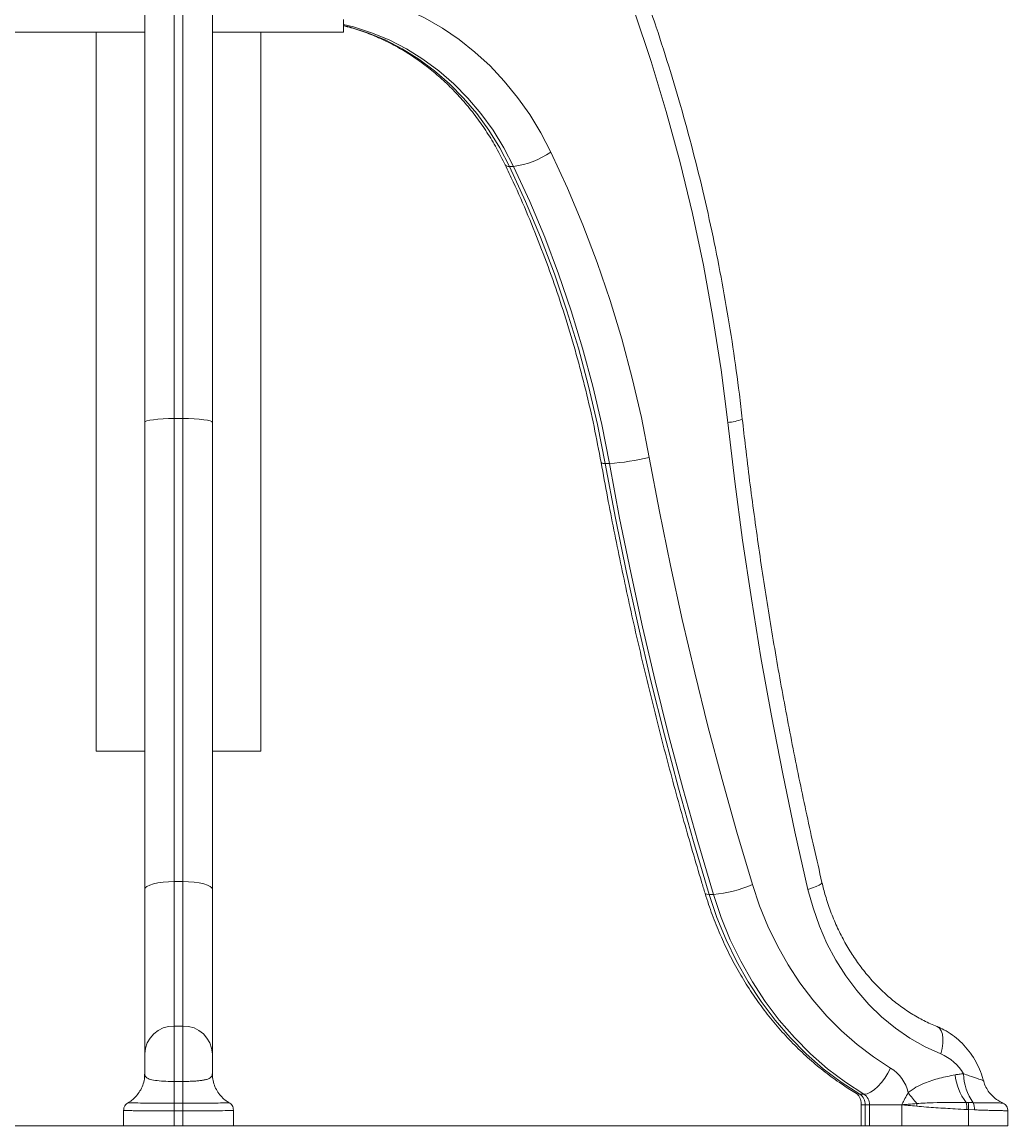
# Model space of a CAD drawing. Header units: millimetres. Extents: x 487 to 5104, y 208 to 5206.
# Tile 3 of 24: x 2028 to 2494, y 208 to 731. Entities that reach past the tile are written whole.
import ezdxf

# ---------------------------------------------------------------- set-up
doc = ezdxf.new("R2010")
doc.units = ezdxf.units.MM
doc.styles.add('SLDTEXTSTYLE0', font='TXT', dxfattribs={"width": 0.75})
doc.dimstyles.new('SLDDIMSTYLE0', dxfattribs={"dimtxt": 3.5, "dimasz": 3.302, "dimexe": 0, "dimexo": 0.0625, "dimgap": 0.875, "dimtad": 1, "dimlfac": 0.5, "dimrnd": 1e-09, "dimzin": 12, "dimdsep": 46, "dimtxsty": 'SLDTEXTSTYLE0', "dimsah": 1, "dimcen": 0.09, "dimadec": 0, "dimazin": 3, "dimtfac": 1, "dimtofl": 0, "dimtmove": 0, "dimatfit": 3, "dimfxl": 0, "dimfrac": 2, "dimtolj": 1, "dimtzin": 12, "dimarcsym": 0})

# ---------------------------------------------------------------- blocks, each defined once
blk = doc.blocks.new('_D_4')
at = {"color": 7, "linetype": 'Continuous', "lineweight": 0}
for p, q in [((1560.77, 1167.85), (1438.77, 1167.85)), ((1439.77, 1167.85), (1439.77, 208.38)), ((2443.02, 208.38), (1438.77, 208.38))]:
    blk.add_line(p, q, dxfattribs=at)
for points in [[(1439.77, 1167.85), (1439.26, 1164.55), (1440.28, 1164.55)], [(1439.77, 208.38), (1440.28, 211.68), (1439.26, 211.68)]]:
    blk.add_solid(points, dxfattribs=at)
at = {"color": 7, "linetype": 'Continuous', "lineweight": 0, "insert": (1435.26, 335.93), "char_height": 3.5, "attachment_point": 1, "rotation": 90, "style": 'SLDTEXTSTYLE0'}
blk.add_mtext('479,74', dxfattribs=at)

msp = doc.modelspace()

# ---------------------------------------------------------------- linework, layer by layer
at = {"color": 7, "linetype": 'Continuous', "lineweight": 15}
for p, q in [((2099.769, 741.056), (2099.769, 543.222)), ((2103.769, 543.222), (2103.769, 741.056)), ((2085.769, 541.433), (2085.769, 735.805)), ((2117.769, 735.805), (2117.769, 541.433)), ((2179.769, 726.095), (2179.769, 732.095)), ((2023.769, 726.095), (2085.769, 726.095)), ((2062.769, 726.095), (2062.769, 385.855)), ((2117.769, 726.095), (2179.769, 726.095)), ((2140.769, 385.855), (2140.769, 726.095)), ((2258.361, 662.612), (2260.361, 662.612)), ((2085.769, 320.37), (2085.769, 541.433)), ((2099.769, 543.222), (2099.769, 324.019)), ((2103.769, 543.222), (2099.769, 543.222)), ((2103.769, 324.019), (2103.769, 543.222)), ((2117.769, 541.433), (2117.769, 320.37)), ((2303.659, 522.008), (2305.659, 522.008)), ((2085.769, 385.855), (2062.769, 385.855)), ((2140.769, 385.855), (2117.769, 385.855)), ((2099.769, 324.019), (2099.769, 255.656)), ((2103.769, 324.019), (2099.769, 324.019)), ((2103.769, 255.656), (2103.769, 324.019)), ((2085.769, 242.436), (2085.769, 320.37)), ((2117.769, 320.37), (2117.769, 242.436)), ((2352.906, 317.961), (2354.906, 317.961)), ((2099.769, 255.656), (2099.769, 229.44)), ((2103.769, 255.656), (2099.769, 255.656)), ((2103.769, 229.44), (2103.769, 255.656)), ((2085.769, 233.058), (2085.769, 242.436)), ((2117.769, 242.436), (2117.769, 233.058)), ((2099.769, 229.44), (2099.769, 219.183)), ((2099.769, 229.44), (2103.769, 229.44)), ((2103.769, 219.183), (2103.769, 229.44)), ((2424.16, 223.342), (2426.16, 223.342)), ((2075.769, 215.837), (2075.769, 208.376)), ((2099.769, 219.183), (2099.769, 215.498)), ((2099.769, 219.183), (2103.769, 219.183)), ((2099.769, 215.498), (2099.769, 208.376)), ((2103.769, 215.498), (2099.769, 215.498)), ((2103.769, 219.183), (2103.769, 215.498)), ((2103.769, 215.498), (2103.769, 208.376)), ((2127.769, 208.376), (2127.769, 215.849)), ((2424.902, 218.376), (2424.902, 208.376)), ((2426.778, 218.376), (2428.778, 218.376)), ((2426.778, 218.376), (2426.778, 208.376)), ((2428.778, 218.376), (2444.018, 218.376)), ((2428.778, 208.376), (2428.778, 218.376)), ((2444.018, 218.376), (2444.018, 208.376)), ((2474.56, 219.434), (2475.461, 219.425)), ((2475.626, 216.097), (2474.772, 216.152)), ((2475.626, 216.097), (2475.626, 208.376)), ((2478.44, 215.96), (2475.626, 216.097)), ((2494.285, 208.376), (2494.285, 215.525)), ((2099.769, 208.376), (2075.769, 208.376)), ((2103.769, 208.376), (2099.769, 208.376)), ((2127.769, 208.376), (2103.769, 208.376)), ((2426.778, 208.376), (2424.902, 208.376)), ((2426.778, 208.376), (2428.778, 208.376)), ((2444.018, 208.376), (2428.778, 208.376)), ((2475.626, 208.376), (2444.018, 208.376)), ((2494.285, 208.376), (2475.626, 208.376))]:
    msp.add_line(p, q, dxfattribs=at)
at = {"color": 8, "linetype": 'Continuous', "lineweight": 15}
msp.add_line((2426.778, 218.376), (2424.902, 218.376), dxfattribs=at)
at = {"color": 8, "linetype": 'Continuous', "lineweight": 15, "flags": 128}
for points in [[(2182.385, 744.758), (2183.385, 744.597), (2192.393, 742.733), (2201.264, 740.136), (2209.954, 736.82), (2218.418, 732.801), (2226.614, 728.099), (2234.501, 722.738), (2242.039, 716.745), (2249.19, 710.151), (2255.918, 702.987), (2262.19, 695.291), (2267.973, 687.101), (2273.239, 678.459), (2277.962, 669.407)], [(2260.361, 662.612), (2255.757, 671.386), (2250.59, 679.73), (2244.889, 687.598), (2238.688, 694.943), (2232.021, 701.723), (2224.927, 707.898), (2217.448, 713.434), (2209.626, 718.299), (2201.507, 722.463), (2193.138, 725.904), (2184.567, 728.6), (2179.769, 729.764)], [(2179.769, 729.308), (2182.567, 728.6), (2191.138, 725.904), (2199.507, 722.463), (2207.626, 718.299), (2215.448, 713.434), (2222.927, 707.898), (2230.021, 701.723), (2236.688, 694.943), (2242.889, 687.598), (2248.59, 679.73), (2253.757, 671.386), (2258.361, 662.612)], [(2406.292, 323.558), (2406.282, 323.404), (2405.887, 322.95), (2404.983, 322.397), (2403.607, 321.766), (2401.809, 321.082), (2399.66, 320.37)], [(2352.906, 317.961), (2351.76, 318.05), (2351.098, 318.315), (2350.951, 318.526)], [(2460.717, 255.421), (2460.761, 255.402), (2461.847, 254.65), (2462.689, 253.428), (2463.253, 251.784), (2463.519, 249.781), (2463.476, 247.495), (2463.126, 245.015), (2462.482, 242.436)], [(2424.16, 223.342), (2422.902, 223.581), (2422.55, 223.759)]]:
    msp.add_lwpolyline(points, dxfattribs=at)
at = {"color": 7, "linetype": 'Continuous', "lineweight": 15, "flags": 128}
for points in [[(2361.661, 541.433), (2358.527, 566.356), (2354.704, 591.151), (2350.194, 615.792), (2345.003, 640.253), (2339.135, 664.51), (2332.598, 688.537), (2325.398, 712.31), (2317.541, 735.805)], [(2277.962, 669.407), (2285.817, 652.315), (2293.11, 634.894), (2299.829, 617.169), (2305.966, 599.164), (2311.512, 580.905), (2316.459, 562.418), (2320.799, 543.729), (2324.528, 524.865)], [(2258.361, 662.612), (2266.002, 645.986), (2273.096, 629.04), (2279.633, 611.797), (2285.603, 594.283), (2290.997, 576.521), (2295.809, 558.538), (2300.032, 540.358), (2303.659, 522.008)], [(2305.659, 522.008), (2302.032, 540.358), (2297.809, 558.538), (2292.997, 576.521), (2287.603, 594.283), (2281.633, 611.797), (2275.096, 629.04), (2268.002, 645.986), (2260.361, 662.612)], [(2099.769, 543.222), (2097.038, 543.188), (2094.411, 543.086), (2091.991, 542.92), (2089.869, 542.698), (2088.128, 542.427), (2086.835, 542.117), (2086.038, 541.782), (2085.769, 541.433)], [(2103.769, 543.222), (2106.5, 543.188), (2109.126, 543.086), (2111.547, 542.92), (2113.668, 542.698), (2115.409, 542.427), (2116.703, 542.117), (2117.5, 541.782), (2117.769, 541.433)], [(2399.66, 320.37), (2393.496, 347.649), (2387.732, 375.046), (2382.372, 402.551), (2377.416, 430.157), (2372.865, 457.857), (2368.722, 485.641), (2364.987, 513.502), (2361.661, 541.433)], [(2324.528, 524.865), (2329.355, 499.198), (2334.549, 473.627), (2340.109, 448.159), (2346.034, 422.801), (2352.322, 397.559), (2358.971, 372.441), (2365.979, 347.454), (2373.344, 322.604)], [(2303.659, 522.008), (2308.528, 496.114), (2313.768, 470.318), (2319.378, 444.625), (2325.355, 419.042), (2331.698, 393.578), (2338.405, 368.238), (2345.475, 343.03), (2352.906, 317.961)], [(2354.906, 317.961), (2347.475, 343.03), (2340.405, 368.238), (2333.698, 393.578), (2327.355, 419.042), (2321.378, 444.625), (2315.768, 470.318), (2310.528, 496.114), (2305.659, 522.008)], [(2099.769, 324.019), (2097.038, 323.949), (2094.411, 323.741), (2091.991, 323.404), (2089.869, 322.95), (2088.128, 322.397), (2086.835, 321.766), (2086.038, 321.082), (2085.769, 320.37)], [(2103.769, 324.019), (2106.5, 323.949), (2109.126, 323.741), (2111.547, 323.404), (2113.668, 322.95), (2115.409, 322.397), (2116.703, 321.766), (2117.5, 321.082), (2117.769, 320.37)], [(2373.344, 322.604), (2376.719, 312.627), (2380.679, 302.941), (2385.205, 293.592), (2390.276, 284.623), (2395.868, 276.077), (2401.955, 267.994), (2408.508, 260.413), (2415.495, 253.369), (2422.885, 246.895), (2430.643, 241.022), (2438.731, 235.777)], [(2462.482, 242.436), (2455.047, 245.824), (2447.874, 249.895), (2441.01, 254.622), (2434.5, 259.975), (2428.386, 265.919), (2422.708, 272.414), (2417.504, 279.419), (2412.807, 286.886), (2408.649, 294.768), (2405.057, 303.012), (2402.054, 311.565), (2399.66, 320.37)], [(2352.906, 317.961), (2356.584, 307.089), (2360.899, 296.533), (2365.831, 286.345), (2371.357, 276.571), (2377.451, 267.259), (2384.084, 258.451), (2391.225, 250.189), (2398.84, 242.513), (2406.893, 235.458), (2415.347, 229.058), (2424.16, 223.342)], [(2426.16, 223.342), (2417.347, 229.058), (2408.893, 235.458), (2400.84, 242.513), (2393.225, 250.189), (2386.084, 258.451), (2379.451, 267.259), (2373.357, 276.571), (2367.831, 286.345), (2362.899, 296.533), (2358.584, 307.089), (2354.906, 317.961)], [(2426.16, 223.342), (2427.633, 223.581), (2429.263, 224.289), (2430.988, 225.438), (2432.742, 226.984), (2434.456, 228.869), (2436.066, 231.019), (2437.509, 233.351), (2438.731, 235.777)]]:
    msp.add_lwpolyline(points, dxfattribs=at)
at = {"color": 7, "linetype": 'Continuous', "lineweight": 15}
for centre, radius, start, end in [((2254.634, 703.643), 41.429, 277.9463, 304.2699), ((2300.053, 622.749), 100.897, 273.18461, 284.03808), ((2349.255, 379.335), 61.634, 275.2606, 293.00697), ((2099.39, 242.035), 13.627, 88.40581, 178.31173), ((2104.148, 242.035), 13.627, 1.68827, 91.59419), ((2453.716, 221.492), 22.705, 30.62617, 67.28933), ((2428.555, 219.549), 19.154, 13.88537, 57.91111), ((2494.668, 235.163), 25.528, 185.83983, 218.03192), ((2496.658, 233.401), 23.406, 180.83799, 216.80115), ((2421.038, 218.524), 5.742, 358.5271, 57.05774), ((2423.038, 218.524), 5.742, 358.5271, 57.05774), ((2479.629, 245.712), 38.987, 213.58289, 223.2501), ((2434.2, 219.532), 17.041, 353.86678, 358.20532), ((2463.185, 217.051), 11.622, 355.56243, 11.83396), ((2464.369, 217.205), 11.312, 354.3785, 11.32189), ((2471.013, 216.57), 7.452, 355.29909, 22.14423)]:
    msp.add_arc(centre, radius, start, end, dxfattribs=at)
at = {"color": 8, "linetype": 'Continuous', "lineweight": 15}
for centre, radius, start, end in [((2257.904, 664.506), 1.948, 216.88056, 283.56169), ((2360.912, 560.933), 19.515, 272.20188, 293.12217), ((2303.069, 524.08), 2.154, 232.24953, 285.86907)]:
    msp.add_arc(centre, radius, start, end, dxfattribs=at)
at = {"color": 7, "linetype": 'Continuous', "lineweight": 15}
for points, knots in [([(2368.575, 542.985), (2368.12, 546.92), (2366.806, 558.289), (2364.216, 577.024), (2360.63, 599.142), (2356.498, 621.134), (2351.833, 642.985), (2346.636, 664.676), (2340.912, 686.191), (2334.659, 707.509), (2328.889, 725.575), (2325.117, 736.489), (2323.753, 740.435)], [0, 0, 0, 0, 0.0581964, 0.1681407, 0.2780877, 0.3880341, 0.4979798, 0.6079246, 0.7178683, 0.8278106, 0.9377513, 1, 1, 1, 1]), ([(2179.769, 729.128), (2180.96, 728.851), (2184.718, 727.977), (2190.922, 725.847), (2198.338, 722.779), (2205.548, 719.092), (2212.527, 714.847), (2219.24, 710.052), (2225.657, 704.736), (2231.749, 698.92), (2237.488, 692.634), (2242.851, 685.907), (2247.801, 678.762), (2252.358, 671.265), (2255.016, 665.981), (2256.344, 663.341)], [0, 0, 0, 0, 0.0375704, 0.1185938, 0.199479, 0.2802053, 0.3607625, 0.4411495, 0.5213727, 0.6014438, 0.681378, 0.761192, 0.840903, 0.9205272, 1, 1, 1, 1]), ([(2256.344, 663.341), (2257.625, 660.641), (2261.366, 652.756), (2267.203, 639.459), (2273.686, 623.373), (2279.665, 607.027), (2285.142, 590.445), (2290.11, 573.649), (2294.55, 556.656), (2298.489, 539.572), (2300.668, 528.085), (2301.75, 522.378)], [0, 0, 0, 0, 0.0612387, 0.1787864, 0.2963339, 0.4138734, 0.531406, 0.6489325, 0.7664536, 0.8839701, 1, 1, 1, 1]), ([(2406.292, 323.557), (2405.033, 329.012), (2401.372, 344.861), (2395.714, 371.226), (2389.496, 402.691), (2383.819, 434.294), (2378.674, 466.018), (2374.073, 497.853), (2370.789, 523.526), (2369.075, 538.589), (2368.575, 542.985)], [0, 0, 0, 0, 0.0756533, 0.2198085, 0.3639651, 0.508121, 0.6522764, 0.7964313, 0.9405857, 1, 1, 1, 1]), ([(2301.75, 522.378), (2302.755, 516.903), (2305.661, 501.056), (2310.881, 474.939), (2317.581, 444.085), (2324.82, 413.392), (2332.583, 382.871), (2340.729, 353.066), (2346.967, 331.661), (2350.397, 320.353), (2350.951, 318.527)], [0, 0, 0, 0, 0.0792803, 0.2294818, 0.3796849, 0.5298875, 0.6800896, 0.830291, 0.9725844, 1, 1, 1, 1]), ([(2460.709, 255.424), (2459.684, 255.852), (2456.554, 257.16), (2451.446, 259.778), (2445.499, 263.478), (2439.822, 267.727), (2434.45, 272.488), (2429.415, 277.733), (2424.748, 283.427), (2420.477, 289.536), (2416.628, 296.022), (2413.224, 302.845), (2410.296, 309.966), (2407.969, 316.884), (2406.813, 321.485), (2406.292, 323.557)], [0, 0, 0, 0, 0.0400376, 0.1223624, 0.2044887, 0.286333, 0.3679116, 0.4492511, 0.5303836, 0.6113422, 0.6921585, 0.7728609, 0.8534736, 0.9340168, 1, 1, 1, 1]), ([(2350.951, 318.527), (2351.507, 316.757), (2353.089, 311.724), (2356.105, 303.599), (2360.146, 294.262), (2364.688, 285.225), (2369.707, 276.521), (2375.185, 268.183), (2381.101, 260.243), (2387.434, 252.731), (2394.159, 245.676), (2401.249, 239.102), (2408.683, 233.046), (2415.797, 227.928), (2420.514, 225.016), (2422.552, 223.758)], [0, 0, 0, 0, 0.0441597, 0.1256245, 0.2070935, 0.2885418, 0.3699627, 0.4513484, 0.5326904, 0.6139793, 0.6952055, 0.7763596, 0.8574322, 0.9384153, 1, 1, 1, 1]), ([(2482.745, 229.721), (2482.561, 230.392), (2481.933, 232.681), (2480.409, 236.433), (2478.036, 240.825), (2475.142, 244.845), (2471.8, 248.428), (2468.058, 251.494), (2464.332, 253.835), (2461.795, 254.947), (2460.709, 255.424)], [0, 0, 0, 0, 0.058166, 0.1987012, 0.3393397, 0.4796788, 0.6194777, 0.758495, 0.8965322, 1, 1, 1, 1]), ([(2085.701, 232.804), (2085.706, 232.304), (2085.721, 230.806), (2085.129, 228.317), (2083.992, 225.56), (2082.405, 223.171), (2080.596, 221.282), (2079.045, 220.044), (2078.123, 219.549), (2077.87, 219.414)], [0, 0, 0, 0, 0.09127517, 0.27374998, 0.46133753, 0.63452301, 0.79529444, 0.94388098, 1, 1, 1, 1]), ([(2085.769, 233.058), (2085.798, 232.732), (2085.876, 231.852), (2086.97, 230.782), (2089.698, 230.016), (2093.472, 229.603), (2097.041, 229.455), (2099.163, 229.443), (2099.769, 229.44)], [0, 0, 0, 0, 0.133972, 0.3609979, 0.5593097, 0.7455252, 0.9273869, 1, 1, 1, 1]), ([(2103.769, 229.44), (2104.071, 229.441), (2104.677, 229.443), (2106.025, 229.46), (2107.813, 229.511), (2109.929, 229.627), (2111.888, 229.802), (2113.63, 230.045), (2115.111, 230.371), (2116.312, 230.807), (2117.168, 231.376), (2117.581, 231.988), (2117.747, 232.562), (2117.762, 232.893), (2117.769, 233.058)], [0, 0, 0, 0, 0.03613611, 0.07245301, 0.16205873, 0.25450402, 0.3462823, 0.44089, 0.53869113, 0.63933191, 0.75149122, 0.86635069, 0.93305535, 1, 1, 1, 1]), ([(2125.525, 219.503), (2125.279, 219.636), (2124.286, 220.171), (2122.629, 221.556), (2120.746, 223.66), (2119.223, 226.194), (2118.2, 229.061), (2117.733, 231.407), (2117.806, 232.76), (2117.823, 233.057)], [0, 0, 0, 0, 0.0544259, 0.219448, 0.3932245, 0.5720532, 0.7532478, 0.9457869, 1, 1, 1, 1]), ([(2447.15, 224.146), (2448.339, 225.034), (2450.75, 226.833), (2455.745, 229.068), (2461.919, 231.108), (2466.813, 232.078), (2469.272, 232.565)], [0, 0, 0, 0, 0.18044949, 0.36595373, 0.68140658, 1, 1, 1, 1]), ([(2469.272, 232.565), (2469.933, 232.672), (2471.255, 232.886), (2472.587, 233.001), (2473.254, 233.058)], [0, 0, 0, 0, 0.499512, 1, 1, 1, 1]), ([(2491.653, 219.343), (2490.898, 219.705), (2489.302, 220.471), (2487.214, 222.175), (2485.322, 224.259), (2483.856, 226.713), (2482.996, 228.589), (2482.807, 229.64), (2482.792, 229.719)], [0, 0, 0, 0, 0.1777298, 0.3756072, 0.5685767, 0.7730241, 0.9829482, 1, 1, 1, 1]), ([(2422.552, 223.758), (2422.621, 223.714), (2422.853, 223.566), (2423.376, 223.097), (2424.088, 222.061), (2424.661, 220.617), (2424.886, 219.288), (2424.899, 218.541), (2424.902, 218.376)], [0, 0, 0, 0, 0.0966091, 0.3261687, 0.5325045, 0.7417264, 0.9429639, 1, 1, 1, 1]), ([(2444.018, 218.376), (2444.024, 218.388), (2444.285, 218.891), (2444.798, 219.884), (2445.813, 221.828), (2446.616, 223.221), (2447.15, 224.146)], [0, 0, 0, 0, 0.00617631, 0.25628988, 0.50622101, 1, 1, 1, 1]), ([(2451.232, 218.998), (2453.789, 219.13), (2461.559, 219.532), (2469.339, 219.473), (2474.56, 219.434)], [0, 0, 0, 0, 0.3289975, 1, 1, 1, 1]), ([(2077.894, 219.386), (2077.892, 219.385), (2077.688, 219.295), (2077.053, 218.843), (2076.301, 217.949), (2075.798, 216.848), (2075.827, 216.107), (2075.838, 215.837)], [0, 0, 0, 0, 0.0025583, 0.2267452, 0.507571, 0.8208883, 1, 1, 1, 1]), ([(2127.697, 215.871), (2127.694, 216.236), (2127.686, 217.018), (2127.161, 218.042), (2126.492, 218.822), (2125.881, 219.27), (2125.589, 219.408), (2125.495, 219.453)], [0, 0, 0, 0, 0.2313133, 0.495074, 0.7163573, 0.9083917, 1, 1, 1, 1]), ([(2444.018, 218.376), (2444.037, 218.378), (2444.337, 218.399), (2445.365, 218.474), (2447.764, 218.667), (2449.856, 218.867), (2451.232, 218.998)], [0, 0, 0, 0, 0.007865, 0.1239485, 0.4240018, 1, 1, 1, 1]), ([(2451.143, 217.711), (2449.809, 217.852), (2447.698, 218.075), (2445.388, 218.27), (2444.364, 218.35), (2444.103, 218.37), (2444.036, 218.375), (2444.018, 218.376)], [0, 0, 0, 0, 0.5621128, 0.8899395, 0.9718951, 0.9923839, 1, 1, 1, 1]), ([(2474.772, 216.152), (2472.949, 216.253), (2468.096, 216.522), (2460.213, 216.944), (2454.167, 217.455), (2451.143, 217.711)], [0, 0, 0, 0, 0.2313714, 0.6156367, 1, 1, 1, 1]), ([(2475.461, 219.425), (2475.874, 219.417), (2476.702, 219.399), (2477.511, 219.386), (2477.916, 219.379)], [0, 0, 0, 0, 0.4995023, 1, 1, 1, 1]), ([(2494.233, 215.527), (2494.248, 215.651), (2494.32, 216.239), (2493.975, 217.189), (2493.356, 218.161), (2492.639, 218.791), (2492.045, 219.144), (2491.708, 219.255), (2491.611, 219.287)], [0, 0, 0, 0, 0.0757895, 0.3589756, 0.5851591, 0.7756193, 0.9355613, 1, 1, 1, 1])]:
    msp.add_open_spline(points, degree=3, knots=knots, dxfattribs=at)
at = {"color": 8, "linetype": 'Continuous', "lineweight": 15}
for points, knots in [([(2473.254, 233.058), (2474.166, 232.732), (2476.623, 231.851), (2479.926, 230.787), (2482.361, 230.035), (2482.583, 229.802), (2482.681, 229.698)], [0, 0, 0, 0, 0.1865637, 0.5027102, 0.7788708, 1, 1, 1, 1]), ([(2099.769, 215.498), (2099.279, 215.498), (2098.332, 215.498), (2096.555, 215.5), (2094.568, 215.502), (2092.403, 215.507), (2090.656, 215.513), (2088.855, 215.519), (2087.093, 215.528), (2085.247, 215.54), (2083.813, 215.551), (2082.386, 215.565), (2081.047, 215.582), (2079.729, 215.603), (2078.77, 215.623), (2077.876, 215.647), (2077.113, 215.675), (2076.467, 215.71), (2076.066, 215.748), (2075.8, 215.787), (2075.818, 215.82), (2075.828, 215.837)], [0, 0, 0, 0, 0.0390144, 0.0753483, 0.1419107, 0.1992465, 0.2537701, 0.2901041, 0.3566665, 0.4140024, 0.4685261, 0.5048589, 0.571419, 0.6287529, 0.6832746, 0.7196017, 0.7861513, 0.8434758, 0.8979885, 0.9476765, 1, 1, 1, 1]), ([(2077.91, 219.351), (2077.877, 219.346), (2077.756, 219.324), (2078.283, 219.295), (2079.468, 219.264), (2081.862, 219.231), (2086.203, 219.204), (2092.734, 219.186), (2097.488, 219.184), (2099.769, 219.183)], [0, 0, 0, 0, 0.0430385, 0.1608144, 0.2699704, 0.3825118, 0.5960327, 0.806213, 1, 1, 1, 1]), ([(2103.769, 219.183), (2105.11, 219.184), (2107.841, 219.184), (2112.828, 219.191), (2118.321, 219.208), (2123.017, 219.244), (2125.601, 219.29), (2125.493, 219.336), (2125.448, 219.355)], [0, 0, 0, 0, 0.1137495, 0.2316193, 0.4386864, 0.646508, 0.85602, 1, 1, 1, 1]), ([(2127.429, 215.849), (2127.5, 215.814), (2127.72, 215.704), (2125.171, 215.622), (2120.213, 215.547), (2113.261, 215.51), (2107.435, 215.499), (2104.259, 215.498), (2103.769, 215.498)], [0, 0, 0, 0, 0.101994, 0.3166711, 0.5313824, 0.7461013, 0.9608198, 1, 1, 1, 1]), ([(2477.916, 219.379), (2479.127, 219.364), (2481.589, 219.333), (2484.756, 219.295), (2487.462, 219.264), (2490.134, 219.232), (2491.918, 219.209), (2491.65, 219.202), (2491.581, 219.2)], [0, 0, 0, 0, 0.1537541, 0.3123751, 0.4593867, 0.6109577, 0.8985284, 1, 1, 1, 1]), ([(2494.255, 215.525), (2494.264, 215.526), (2494.292, 215.531), (2494.119, 215.54), (2493.815, 215.551), (2493.341, 215.565), (2492.704, 215.582), (2491.79, 215.603), (2490.886, 215.623), (2489.804, 215.647), (2488.57, 215.675), (2487.03, 215.71), (2485.512, 215.747), (2483.556, 215.798), (2481.235, 215.863), (2479.311, 215.93), (2478.44, 215.96)], [0, 0, 0, 0, 0.029947, 0.1035211, 0.1734865, 0.2201092, 0.3055199, 0.3790914, 0.4490543, 0.4956697, 0.5810669, 0.6546264, 0.7245777, 0.7883379, 0.9042723, 1, 1, 1, 1])]:
    msp.add_open_spline(points, degree=3, knots=knots, dxfattribs=at)

# ---------------------------------------------------------------- dimensions: what is measured, and where the dimension line sits
at = {"color": 7, "linetype": 'Continuous', "lineweight": 0}
dim = msp.add_linear_dim(base=(1439.769, 208.376), p1=(1561.769, 1167.855), p2=(2444.018, 208.376), angle=90, dimstyle='SLDDIMSTYLE0', dxfattribs=at)
dim.commit()
dim.dimension.update_dxf_attribs({"geometry": '_D_4', "text_midpoint": (1439.769, 343.043), "dimtype": 160})

doc.saveas('drawing.dxf')
